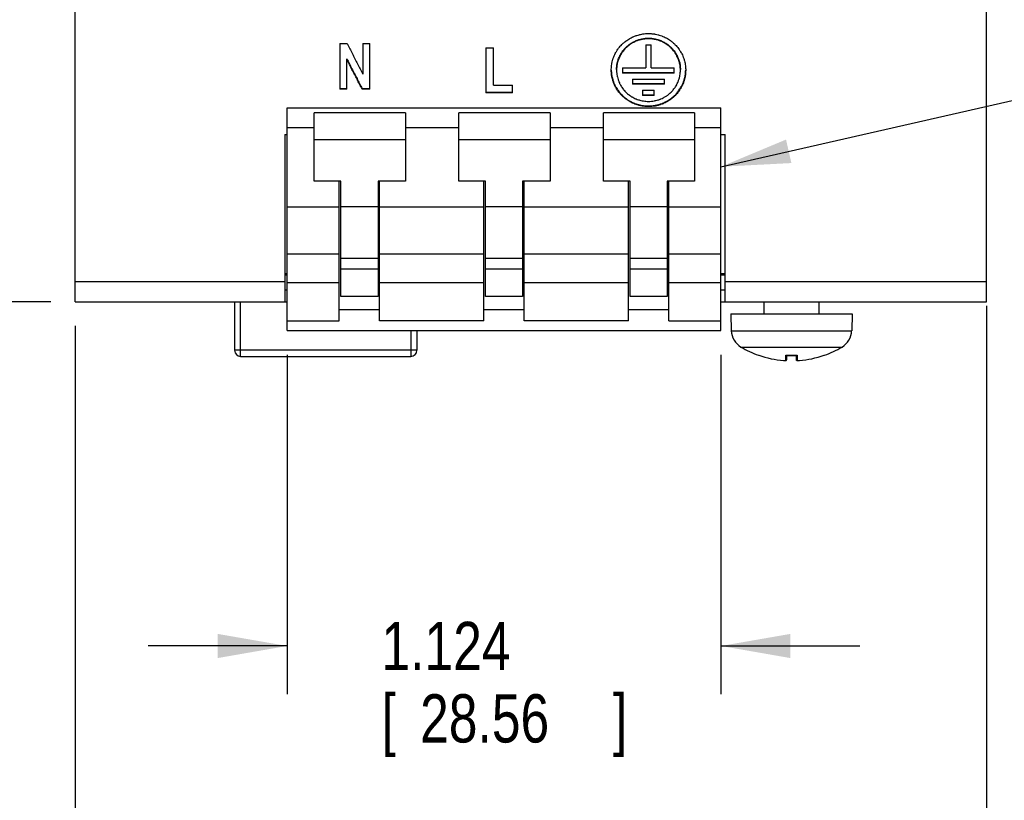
# Model space of a CAD drawing. Header units: inches. Extents: x 0 to 34, y 0 to 22.
# Tile 13 of 58: x 25.1 to 27.7, y 3.9 to 5.9. Entities that reach past the tile are written whole.
import ezdxf

# ---------------------------------------------------------------- set-up
doc = ezdxf.new("R2010")
doc.units = ezdxf.units.IN
doc.header["$LTSCALE"] = 1.87
doc.header["$MEASUREMENT"] = 0
doc.layers.get('0').update_dxf_attribs({"linetype": 'CONTINUOUS'})
doc.layers.add('DETAIL', color=7, linetype='CONTINUOUS')
doc.layers.add('DIMENSIONS', color=7, linetype='CONTINUOUS')
doc.styles.get("Standard").update_dxf_attribs({"font": 'txt', "width": 0.8})
doc.dimstyles.new('DIMSTYLE_1', dxfattribs={"dimtxt": 0.125, "dimasz": 0.18, "dimexe": 0.18, "dimexo": 0.0625, "dimgap": 0.09, "dimtad": 0, "dimtih": 1, "dimtoh": 1, "dimdec": 3, "dimzin": 4, "dimdsep": 46, "dimtxsty": 'STANDARD', "dimblk": '_FILLED', "dimblk1": '_FILLED', "dimblk2": '_FILLED', "dimcen": 0.09, "dimadec": 0, "dimazin": 0, "dimtp": 0.01, "dimtm": 0.01, "dimtfac": 1, "dimtdec": 3, "dimtofl": 0, "dimtmove": 0, "dimatfit": 3, "dimldrblk": '_FILLED', "dimfxl": 1, "dimtolj": 1, "dimtzin": 4, "dimarcsym": 0})

# ---------------------------------------------------------------- blocks, each defined once
blk = doc.blocks.new('_FILLED')
at = {"color": 0, "linetype": 'BYBLOCK'}
blk.add_solid([(0, 0), (-1, 0.174), (-1, -0.174)], dxfattribs=at)
blk = doc.blocks.new('*D6')
at = {"layer": 'DIMENSIONS', "color": 2, "linetype": 'CONTINUOUS'}
for p, q in [((27.6189, 5.1833), (27.6189, 3.4275)), ((25.2567, 5.1318), (25.2567, 3.4275)), ((25.2567, 3.5525), (26.0287, 3.5525)), ((27.6189, 3.5525), (26.6537, 3.5525))]:
    blk.add_line(p, q, dxfattribs=at)
at = {"layer": 'DIMENSIONS', "color": 2, "linetype": 'CONTINUOUS', "xscale": 0.18, "yscale": 0.18, "zscale": 0.18, "rotation": 180}
blk.add_blockref('_FILLED', (25.2567, 3.5525), dxfattribs=at)
at = {"layer": 'DIMENSIONS', "color": 2, "linetype": 'CONTINUOUS', "xscale": 0.18, "yscale": 0.18, "zscale": 0.18}
blk.add_blockref('_FILLED', (27.6189, 3.5525), dxfattribs=at)
at = {"layer": 'DIMENSIONS', "color": 2, "linetype": 'CONTINUOUS', "width": 0.8}
for s, p in [('2.362', (26.0912, 3.49)), ('[', (26.0912, 3.3025)), ('60', (26.1912, 3.3025)), (']', (26.3912, 3.3025))]:
    blk.add_text(s, height=0.125, dxfattribs=at).set_placement(p)
blk = doc.blocks.new('*D7')
at = {"layer": 'DIMENSIONS', "color": 2, "linetype": 'CONTINUOUS'}
for p, q in [((25.8063, 5.057), (25.8063, 4.1775)), ((26.9307, 5.057), (26.9307, 4.1775)), ((25.8063, 4.3025), (25.4463, 4.3025)), ((26.9307, 4.3025), (27.2907, 4.3025))]:
    blk.add_line(p, q, dxfattribs=at)
at = {"layer": 'DIMENSIONS', "color": 2, "linetype": 'CONTINUOUS', "xscale": 0.18, "yscale": 0.18, "zscale": 0.18}
blk.add_blockref('_FILLED', (25.8063, 4.3025), dxfattribs=at)
at = {"layer": 'DIMENSIONS', "color": 2, "linetype": 'CONTINUOUS', "xscale": 0.18, "yscale": 0.18, "zscale": 0.18, "rotation": 180}
blk.add_blockref('_FILLED', (26.9307, 4.3025), dxfattribs=at)
at = {"layer": 'DIMENSIONS', "color": 2, "linetype": 'CONTINUOUS', "width": 0.8}
for s, p in [('1.124', (26.0509, 4.24)), ('[', (26.0509, 4.0525)), (']', (26.6509, 4.0525)), ('28.56', (26.1509, 4.0525))]:
    blk.add_text(s, height=0.125, dxfattribs=at).set_placement(p)
blk = doc.blocks.new('*D8')
at = {"layer": 'DIMENSIONS', "color": 2, "linetype": 'CONTINUOUS'}
for p, q in [((25.6864, 10.1903), (24.3817, 10.1903)), ((24.5067, 10.1903), (24.5067, 7.8468)), ((24.5067, 5.1943), (24.5067, 7.4093)), ((25.1942, 5.1943), (24.3817, 5.1943))]:
    blk.add_line(p, q, dxfattribs=at)
at = {"layer": 'DIMENSIONS', "color": 2, "linetype": 'CONTINUOUS', "xscale": 0.18, "yscale": 0.18, "zscale": 0.18}
for p, rotation in [((24.5067, 10.1903), 90), ((24.5067, 5.1943), 270)]:
    blk.add_blockref('_FILLED', p, dxfattribs=dict(at, rotation=rotation))
at = {"layer": 'DIMENSIONS', "color": 2, "linetype": 'CONTINUOUS', "width": 0.8}
for s, p in [('4.996', (24.1567, 7.6593)), ('[', (24.1567, 7.4718)), (']', (24.7567, 7.4718)), ('126.9', (24.2567, 7.4718))]:
    blk.add_text(s, height=0.125, dxfattribs=at).set_placement(p)

msp = doc.modelspace()

# ---------------------------------------------------------------- linework, layer by layer
at = {"color": 7, "linetype": 'CONTINUOUS'}
for p, q in [((25.2567, 5.1943), (25.2567, 10.0762)), ((27.6189, 5.1943), (27.6189, 10.0762)), ((25.9426, 5.8627), (25.962, 5.8627)), ((25.9426, 5.8627), (25.9426, 5.7449)), ((26.0022, 5.8627), (26.0207, 5.8627)), ((26.0022, 5.8627), (26.0022, 5.7839)), ((26.0207, 5.7449), (26.0207, 5.8627)), ((26.3211, 5.8522), (26.3409, 5.8522)), ((26.3211, 5.8522), (26.3211, 5.7354)), ((26.3409, 5.7553), (26.3409, 5.8522)), ((26.7359, 5.8598), (26.7497, 5.8598)), ((26.7359, 5.8598), (26.7359, 5.7999)), ((26.7497, 5.7999), (26.7497, 5.8598)), ((25.9611, 5.7449), (25.9611, 5.8232)), ((26.6759, 5.7999), (26.7359, 5.7999)), ((26.6759, 5.7999), (26.6759, 5.7864)), ((26.7497, 5.7999), (26.8097, 5.7999)), ((26.8097, 5.7864), (26.8097, 5.7999)), ((26.6759, 5.7879), (26.8097, 5.7879)), ((26.8097, 5.7864), (26.6759, 5.7864)), ((26.7017, 5.771), (26.7839, 5.771)), ((26.7017, 5.771), (26.7017, 5.7575)), ((26.7839, 5.7575), (26.7839, 5.771)), ((25.9426, 5.7464), (25.9611, 5.7464)), ((25.9611, 5.7449), (25.9426, 5.7449)), ((26.0007, 5.7464), (26.0207, 5.7464)), ((26.0007, 5.7449), (26.0007, 5.7464)), ((26.0207, 5.7449), (26.0007, 5.7449)), ((26.3409, 5.7553), (26.3903, 5.7553)), ((26.3903, 5.7354), (26.3903, 5.7553)), ((26.7017, 5.759), (26.7839, 5.759)), ((26.7839, 5.7575), (26.7017, 5.7575)), ((26.7276, 5.7421), (26.7578, 5.7421)), ((26.7276, 5.7421), (26.7276, 5.7285)), ((26.7578, 5.7285), (26.7578, 5.7421)), ((26.3211, 5.737), (26.3903, 5.737)), ((26.3903, 5.7354), (26.3211, 5.7354)), ((26.7276, 5.7301), (26.7578, 5.7301)), ((26.7578, 5.7285), (26.7276, 5.7285)), ((25.8063, 5.6962), (26.9307, 5.6962)), ((25.8063, 5.1195), (25.8063, 5.6962)), ((26.9307, 5.1195), (26.9307, 5.6962)), ((26.1128, 5.6838), (25.8766, 5.6838)), ((25.8766, 5.5067), (25.8766, 5.6838)), ((26.1128, 5.6838), (26.1128, 5.5067)), ((26.4876, 5.6838), (26.2514, 5.6838)), ((26.2514, 5.5067), (26.2514, 5.6838)), ((26.4876, 5.6838), (26.4876, 5.5067)), ((26.8624, 5.6838), (26.6262, 5.6838)), ((26.6262, 5.5067), (26.6262, 5.6838)), ((26.8624, 5.6838), (26.8624, 5.5067)), ((25.8063, 5.645), (25.8766, 5.645)), ((26.1128, 5.645), (26.2514, 5.645)), ((26.4876, 5.645), (26.6262, 5.645)), ((26.8624, 5.645), (26.9307, 5.645)), ((25.8, 5.6273), (25.8063, 5.6273)), ((25.8, 5.6273), (25.8, 5.1943)), ((25.8766, 5.6143), (26.1128, 5.6143)), ((26.2514, 5.6143), (26.4876, 5.6143)), ((26.6262, 5.6143), (26.8624, 5.6143)), ((26.9307, 5.6273), (26.9418, 5.6273)), ((26.9418, 5.1943), (26.9418, 5.6273)), ((25.9455, 5.5067), (25.8766, 5.5067)), ((25.9416, 5.145), (25.9416, 5.5067)), ((25.9455, 5.2075), (25.9455, 5.5067)), ((26.1128, 5.5067), (26.0419, 5.5067)), ((26.0419, 5.5067), (26.0419, 5.2075)), ((26.0459, 5.145), (26.0459, 5.5067)), ((26.3203, 5.5067), (26.2514, 5.5067)), ((26.3164, 5.145), (26.3164, 5.5067)), ((26.3203, 5.2075), (26.3203, 5.5067)), ((26.4876, 5.5067), (26.4167, 5.5067)), ((26.4167, 5.5067), (26.4167, 5.2075)), ((26.4207, 5.145), (26.4207, 5.5067)), ((26.6951, 5.5067), (26.6262, 5.5067)), ((26.6912, 5.145), (26.6912, 5.5067)), ((26.6951, 5.2075), (26.6951, 5.5067)), ((26.8624, 5.5067), (26.7916, 5.5067)), ((26.7916, 5.5067), (26.7916, 5.2075)), ((26.7955, 5.145), (26.7955, 5.5067)), ((25.8063, 5.4403), (25.9416, 5.4403)), ((26.0419, 5.4403), (25.9455, 5.4403)), ((26.0459, 5.4403), (26.3164, 5.4403)), ((26.4167, 5.4403), (26.3203, 5.4403)), ((26.4207, 5.4403), (26.6912, 5.4403)), ((26.7916, 5.4403), (26.6951, 5.4403)), ((26.7955, 5.4403), (26.9307, 5.4403)), ((25.9416, 5.3172), (25.8063, 5.3172)), ((26.3164, 5.3172), (26.0459, 5.3172)), ((26.6912, 5.3172), (26.4207, 5.3172)), ((26.9307, 5.3172), (26.7955, 5.3172)), ((26.0419, 5.3057), (25.9455, 5.3057)), ((26.4167, 5.3057), (26.3203, 5.3057)), ((26.7916, 5.3057), (26.6951, 5.3057)), ((25.8, 5.2671), (25.8063, 5.2671)), ((25.8063, 5.2632), (25.8, 5.2632)), ((25.9455, 5.2793), (26.0419, 5.2793)), ((26.3203, 5.2793), (26.4167, 5.2793)), ((26.6951, 5.2793), (26.7916, 5.2793)), ((26.9307, 5.2671), (26.9418, 5.2671)), ((26.9418, 5.2632), (26.9307, 5.2632)), ((25.8, 5.2458), (25.2567, 5.2458)), ((25.8063, 5.2437), (25.9416, 5.2437)), ((26.0459, 5.2437), (26.3164, 5.2437)), ((26.4207, 5.2437), (26.6912, 5.2437)), ((26.7955, 5.2437), (26.9307, 5.2437)), ((27.6189, 5.2458), (26.9418, 5.2458)), ((25.8063, 5.2238), (25.8, 5.2238)), ((26.0419, 5.2075), (25.9455, 5.2075)), ((26.4167, 5.2075), (26.3203, 5.2075)), ((26.7916, 5.2075), (26.6951, 5.2075)), ((26.9418, 5.2238), (26.9307, 5.2238)), ((25.2567, 5.1943), (25.8063, 5.1943)), ((25.6701, 5.1943), (25.6701, 5.0683)), ((25.6859, 5.0525), (25.6859, 5.1943)), ((26.9307, 5.1943), (27.6189, 5.1943)), ((27.0421, 5.1943), (27.0421, 5.1628)), ((27.1847, 5.1943), (27.1847, 5.1628)), ((26.0459, 5.173), (25.9416, 5.173)), ((26.4207, 5.173), (26.3164, 5.173)), ((26.7955, 5.173), (26.6912, 5.173)), ((26.9559, 5.1628), (27.2709, 5.1628)), ((26.9559, 5.1628), (26.9575, 5.119)), ((27.2709, 5.1628), (27.2694, 5.119)), ((25.8063, 5.145), (25.9416, 5.145)), ((26.3164, 5.145), (26.0459, 5.145)), ((26.6912, 5.145), (26.4207, 5.145)), ((26.7955, 5.145), (26.9307, 5.145)), ((25.8063, 5.1195), (26.9307, 5.1195)), ((26.1268, 5.1195), (26.1268, 5.0525)), ((26.1426, 5.1195), (26.1426, 5.0683)), ((26.9575, 5.119), (27.2694, 5.119)), ((26.1426, 5.0683), (25.6701, 5.0683)), ((25.6859, 5.0525), (26.1268, 5.0525)), ((26.9824, 5.0768), (27.2444, 5.0768)), ((27.0278, 5.0555), (27.029, 5.0555)), ((27.0988, 5.0555), (27.128, 5.0555)), ((27.0988, 5.042), (27.0988, 5.0555)), ((27.1001, 5.0551), (27.1267, 5.0551)), ((27.1009, 5.0551), (27.1009, 5.044)), ((27.1259, 5.0551), (27.1259, 5.044)), ((27.128, 5.0555), (27.128, 5.042)), ((27.1978, 5.0555), (27.1991, 5.0555)), ((27.1283, 5.0418), (27.1285, 5.0418))]:
    msp.add_line(p, q, dxfattribs=at)
for points in [[(27.0928, 5.042), (27.093, 5.042), (27.0935, 5.0419), (27.0941, 5.0419), (27.0946, 5.0418), (27.0951, 5.0418), (27.0955, 5.0418), (27.096, 5.0418), (27.0964, 5.0418), (27.0967, 5.0418), (27.0971, 5.0418), (27.0974, 5.0418), (27.0977, 5.0418), (27.0979, 5.0418), (27.0982, 5.0418), (27.0984, 5.0418)], [(27.0984, 5.0418), (27.0986, 5.0418), (27.0988, 5.0418), (27.099, 5.0419)], [(27.099, 5.0419), (27.0991, 5.0419), (27.0993, 5.0419)], [(27.0993, 5.0419), (27.0995, 5.042), (27.0997, 5.0421), (27.0999, 5.0422), (27.1002, 5.0424), (27.1004, 5.0426), (27.1006, 5.0428), (27.1007, 5.0431), (27.1008, 5.0434), (27.1009, 5.0437), (27.1009, 5.044)], [(27.1259, 5.044), (27.1259, 5.0437), (27.126, 5.0434), (27.1261, 5.0431), (27.1263, 5.0428), (27.1265, 5.0426), (27.1267, 5.0424), (27.1269, 5.0422), (27.1271, 5.0421), (27.1273, 5.042), (27.1275, 5.0419), (27.1277, 5.0419)], [(27.1277, 5.0419), (27.1279, 5.0419), (27.1281, 5.0418), (27.1283, 5.0418)], [(27.1285, 5.0418), (27.1287, 5.0418), (27.1289, 5.0418), (27.1292, 5.0418), (27.1295, 5.0418), (27.1298, 5.0418), (27.1301, 5.0418), (27.1305, 5.0418), (27.1309, 5.0418), (27.1313, 5.0418), (27.1318, 5.0418), (27.1322, 5.0418), (27.1327, 5.0419), (27.1333, 5.0419), (27.1338, 5.0419), (27.1341, 5.042)]]:
    msp.add_lwpolyline(points, dxfattribs=at)
for centre, radius, start, end in [((27.0086, 5.1208), 0.0512, 182, 239.2087), ((27.2182, 5.1208), 0.0512, 300.7913, 358), ((25.6859, 5.0683), 0.0157, 180, 270), ((26.1268, 5.0683), 0.0157, 270, 360), ((27.1134, 5.2966), 0.2559, 239.2087, 250.4409), ((27.1134, 5.2966), 0.2555, 250.7043, 265.3614), ((27.1134, 5.2966), 0.2555, 274.6386, 289.2957), ((27.1134, 5.2966), 0.2559, 289.5591, 300.7913)]:
    msp.add_arc(centre, radius, start, end, dxfattribs=at)
for points, knots in [([(26.6464, 5.7941), (26.6464, 5.795), (26.6464, 5.798), (26.6467, 5.8021), (26.6473, 5.8075), (26.648, 5.8117), (26.6492, 5.8169), (26.6503, 5.8211), (26.652, 5.8262), (26.6536, 5.8302), (26.6558, 5.8351), (26.6578, 5.8389), (26.6605, 5.8436), (26.6629, 5.8472), (26.6661, 5.8516), (26.6688, 5.8549), (26.6725, 5.8589), (26.6755, 5.862), (26.6796, 5.8656), (26.6829, 5.8684), (26.6873, 5.8716), (26.6909, 5.874), (26.6956, 5.8768), (26.6995, 5.8788), (26.7045, 5.881), (26.7085, 5.8827), (26.7137, 5.8844), (26.7179, 5.8856), (26.7232, 5.8869), (26.7275, 5.8877), (26.7329, 5.8884), (26.7373, 5.8887), (26.7409, 5.8888), (26.7424, 5.8888), (26.7428, 5.8888)], [0, 0, 0, 0, 0.017705, 0.060591, 0.082043, 0.124956, 0.146425, 0.189381, 0.210875, 0.253888, 0.275413, 0.318493, 0.340055, 0.38321, 0.40481, 0.448046, 0.469687, 0.513005, 0.534687, 0.578086, 0.599808, 0.643282, 0.665041, 0.708585, 0.730375, 0.773978, 0.795796, 0.839447, 0.861285, 0.90497, 0.926821, 0.970526, 0.992383, 1, 1, 1, 1]), ([(26.6601, 5.7956), (26.6601, 5.7973), (26.6602, 5.8005), (26.6607, 5.8054), (26.6614, 5.8103), (26.6625, 5.815), (26.6638, 5.8198), (26.6655, 5.8244), (26.6674, 5.8289), (26.6696, 5.8333), (26.672, 5.8376), (26.6747, 5.8417), (26.6777, 5.8457), (26.6809, 5.8494), (26.6843, 5.853), (26.6879, 5.8564), (26.6918, 5.8595), (26.6958, 5.8624), (26.7, 5.8651), (26.7043, 5.8675), (26.7088, 5.8696), (26.7135, 5.8715), (26.7182, 5.8731), (26.723, 5.8744), (26.7279, 5.8755), (26.7328, 5.8762), (26.7378, 5.8766), (26.7411, 5.8767), (26.7428, 5.8767)], [0, 0, 0, 0, 0.038012, 0.076068, 0.114108, 0.152196, 0.190323, 0.228482, 0.266677, 0.304878, 0.343138, 0.381455, 0.419809, 0.458211, 0.496633, 0.535117, 0.573673, 0.612272, 0.650917, 0.689574, 0.728256, 0.767, 0.805775, 0.844585, 0.883409, 0.922236, 0.961121, 1, 1, 1, 1]), ([(26.7428, 5.8753), (26.7426, 5.8753), (26.7403, 5.8753), (26.7368, 5.8751), (26.7314, 5.8745), (26.7271, 5.8738), (26.7217, 5.8726), (26.7175, 5.8714), (26.7124, 5.8696), (26.7084, 5.8679), (26.7035, 5.8655), (26.6997, 5.8634), (26.6951, 5.8605), (26.6916, 5.8579), (26.6874, 5.8544), (26.6842, 5.8515), (26.6805, 5.8475), (26.6777, 5.8442), (26.6745, 5.8399), (26.6721, 5.8363), (26.6694, 5.8316), (26.6675, 5.8277), (26.6654, 5.8228), (26.664, 5.8187), (26.6625, 5.8135), (26.6616, 5.8093), (26.6607, 5.804), (26.6603, 5.7998), (26.6602, 5.7961), (26.6601, 5.7946), (26.6601, 5.7941)], [0, 0, 0, 0, 0.003922, 0.054918, 0.080417, 0.131391, 0.156873, 0.207802, 0.233256, 0.284117, 0.309532, 0.360308, 0.385677, 0.436354, 0.46167, 0.512238, 0.537499, 0.587955, 0.61316, 0.663506, 0.688658, 0.738903, 0.764007, 0.814164, 0.839229, 0.889318, 0.914354, 0.964398, 0.989418, 1, 1, 1, 1]), ([(26.7428, 5.8888), (26.7446, 5.8888), (26.7475, 5.8887), (26.7526, 5.8884), (26.7569, 5.8878), (26.7623, 5.8869), (26.7666, 5.8859), (26.7718, 5.8845), (26.776, 5.8831), (26.7811, 5.8811), (26.785, 5.8793), (26.7899, 5.8768), (26.7937, 5.8746), (26.7982, 5.8717), (26.8017, 5.8691), (26.806, 5.8657), (26.8092, 5.8628), (26.8131, 5.859), (26.816, 5.8558), (26.8194, 5.8516), (26.822, 5.8482), (26.825, 5.8437), (26.8272, 5.84), (26.8297, 5.8352), (26.8315, 5.8313), (26.8335, 5.8263), (26.8349, 5.8222), (26.8364, 5.817), (26.8374, 5.8129), (26.8383, 5.8076), (26.8388, 5.8033), (26.8392, 5.7985), (26.8392, 5.7958), (26.8392, 5.7941)], [0, 0, 0, 0, 0.036096, 0.057952, 0.10165, 0.123496, 0.167168, 0.188998, 0.232629, 0.254436, 0.298015, 0.319792, 0.363306, 0.385049, 0.428492, 0.450197, 0.49356, 0.515225, 0.558507, 0.58013, 0.62333, 0.644914, 0.688035, 0.709581, 0.75263, 0.774141, 0.817128, 0.83861, 0.881546, 0.903007, 0.945906, 0.967352, 1, 1, 1, 1]), ([(26.7428, 5.8767), (26.7445, 5.8767), (26.7478, 5.8766), (26.7528, 5.8762), (26.7577, 5.8755), (26.7626, 5.8744), (26.7674, 5.8731), (26.7721, 5.8715), (26.7768, 5.8696), (26.7812, 5.8675), (26.7856, 5.8651), (26.7898, 5.8624), (26.7938, 5.8595), (26.7977, 5.8564), (26.8013, 5.853), (26.8047, 5.8494), (26.8079, 5.8457), (26.8109, 5.8417), (26.8136, 5.8376), (26.816, 5.8333), (26.8182, 5.8289), (26.8201, 5.8244), (26.8218, 5.8198), (26.8231, 5.8151), (26.8242, 5.8103), (26.8249, 5.8054), (26.8254, 5.8005), (26.8255, 5.7973), (26.8255, 5.7956)], [0, 0, 0, 0, 0.038879, 0.077754, 0.116565, 0.155371, 0.194163, 0.232924, 0.271658, 0.310331, 0.34898, 0.387614, 0.426204, 0.464755, 0.503236, 0.541673, 0.580086, 0.618445, 0.656756, 0.695001, 0.733199, 0.771393, 0.809553, 0.847689, 0.885782, 0.923829, 0.961889, 1, 1, 1, 1]), ([(26.8255, 5.7941), (26.8255, 5.7949), (26.8254, 5.7978), (26.8251, 5.8018), (26.8244, 5.8072), (26.8236, 5.8114), (26.8223, 5.8166), (26.821, 5.8207), (26.819, 5.8257), (26.8172, 5.8296), (26.8146, 5.8343), (26.8124, 5.838), (26.8093, 5.8424), (26.8066, 5.8458), (26.8029, 5.8499), (26.7999, 5.8529), (26.7958, 5.8565), (26.7923, 5.8591), (26.7879, 5.8622), (26.7841, 5.8645), (26.7793, 5.867), (26.7753, 5.8688), (26.7702, 5.8707), (26.7661, 5.872), (26.7608, 5.8734), (26.7565, 5.8742), (26.751, 5.8749), (26.7468, 5.8752), (26.7437, 5.8753), (26.7428, 5.8753)], [0, 0, 0, 0, 0.018278, 0.068315, 0.093347, 0.143423, 0.16848, 0.21862, 0.243714, 0.293937, 0.319077, 0.369398, 0.394591, 0.445021, 0.470268, 0.52081, 0.546114, 0.596766, 0.622123, 0.672877, 0.698283, 0.749126, 0.774571, 0.825486, 0.850963, 0.901928, 0.927424, 0.978417, 1, 1, 1, 1]), ([(25.962, 5.8627), (25.9664, 5.8539), (25.9754, 5.8364), (25.9888, 5.8102), (25.9977, 5.7927), (26.0022, 5.7839)], [0, 0, 0, 0, 0.333478, 0.666812, 1, 1, 1, 1]), ([(25.9611, 5.8232), (25.9655, 5.8147), (25.9743, 5.7976), (25.9875, 5.772), (25.9963, 5.755), (26.0007, 5.7464)], [0, 0, 0, 0, 0.333477, 0.666812, 1, 1, 1, 1]), ([(26.0007, 5.7449), (25.9963, 5.7534), (25.9875, 5.7705), (25.9743, 5.7961), (25.9655, 5.8131), (25.9611, 5.8217)], [0, 0, 0, 0, 0.333188, 0.666523, 1, 1, 1, 1]), ([(26.6464, 5.7941), (26.6464, 5.7923), (26.6465, 5.7894), (26.647, 5.7844), (26.6476, 5.7801), (26.6487, 5.7749), (26.6497, 5.7707), (26.6513, 5.7656), (26.6528, 5.7616), (26.6549, 5.7566), (26.6568, 5.7528), (26.6594, 5.7481), (26.6617, 5.7444), (26.6648, 5.74), (26.6675, 5.7366), (26.671, 5.7325), (26.674, 5.7294), (26.678, 5.7257), (26.6813, 5.7229), (26.6856, 5.7196), (26.6892, 5.7171), (26.6938, 5.7143), (26.6976, 5.7122), (26.7025, 5.7098), (26.7065, 5.7081), (26.7116, 5.7062), (26.7158, 5.7049), (26.7211, 5.7036), (26.7254, 5.7027), (26.7308, 5.7019), (26.7362, 5.7014), (26.7406, 5.7012), (26.7428, 5.7012)], [0, 0, 0, 0, 0.03681, 0.058481, 0.101823, 0.123503, 0.166872, 0.188569, 0.231982, 0.253705, 0.297177, 0.318934, 0.36248, 0.384276, 0.427905, 0.449744, 0.493463, 0.515349, 0.559161, 0.581093, 0.624996, 0.646973, 0.690962, 0.712979, 0.757044, 0.779097, 0.823225, 0.845305, 0.889481, 0.911581, 0.955786, 1, 1, 1, 1]), ([(26.7428, 5.6996), (26.7406, 5.6996), (26.7362, 5.6998), (26.7308, 5.7003), (26.7254, 5.7011), (26.7211, 5.702), (26.7158, 5.7033), (26.7116, 5.7046), (26.7065, 5.7065), (26.7025, 5.7082), (26.6976, 5.7106), (26.6938, 5.7127), (26.6892, 5.7155), (26.6856, 5.718), (26.6813, 5.7213), (26.678, 5.7241), (26.674, 5.7278), (26.671, 5.7309), (26.6675, 5.735), (26.6648, 5.7384), (26.6617, 5.7428), (26.6594, 5.7465), (26.6568, 5.7512), (26.6549, 5.7551), (26.6528, 5.76), (26.6513, 5.764), (26.6497, 5.7692), (26.6487, 5.7733), (26.6476, 5.7786), (26.647, 5.7829), (26.6465, 5.7882), (26.6464, 5.7916), (26.6464, 5.7939), (26.6464, 5.7941)], [0, 0, 0, 0, 0.043745, 0.087482, 0.109348, 0.153057, 0.174904, 0.218568, 0.240389, 0.283992, 0.30578, 0.34931, 0.371059, 0.414508, 0.436215, 0.479577, 0.501239, 0.544513, 0.566132, 0.60932, 0.630898, 0.674007, 0.695547, 0.738587, 0.760095, 0.803079, 0.824562, 0.867505, 0.888972, 0.93189, 0.953349, 0.99626, 1, 1, 1, 1]), ([(26.6601, 5.7941), (26.6601, 5.7935), (26.6602, 5.7918), (26.6603, 5.789), (26.6606, 5.7848), (26.6613, 5.7805), (26.6624, 5.7753), (26.6635, 5.7711), (26.6652, 5.766), (26.6668, 5.762), (26.6692, 5.7572), (26.6713, 5.7534), (26.6742, 5.7489), (26.6767, 5.7454), (26.6801, 5.7412), (26.6831, 5.738), (26.687, 5.7343), (26.6903, 5.7315), (26.6946, 5.7282), (26.6982, 5.7258), (26.703, 5.7231), (26.7068, 5.7211), (26.7118, 5.7189), (26.7159, 5.7174), (26.7212, 5.7159), (26.7254, 5.7149), (26.7308, 5.7139), (26.7362, 5.7133), (26.7406, 5.7131), (26.7428, 5.7131)], [0, 0, 0, 0, 0.014447, 0.039482, 0.064518, 0.114587, 0.139635, 0.189741, 0.214814, 0.264983, 0.290093, 0.340347, 0.365504, 0.415861, 0.441073, 0.491545, 0.516816, 0.567407, 0.592737, 0.643445, 0.668831, 0.719647, 0.745083, 0.79599, 0.821467, 0.872443, 0.897948, 0.948967, 1, 1, 1, 1]), ([(26.7428, 5.7131), (26.7454, 5.7131), (26.7506, 5.7133), (26.7571, 5.7142), (26.7628, 5.7155), (26.7666, 5.7165), (26.7703, 5.7177), (26.7728, 5.7186), (26.7764, 5.72), (26.7799, 5.7217), (26.7838, 5.7237), (26.787, 5.7256), (26.7899, 5.7275), (26.7935, 5.7301), (26.7969, 5.7328), (26.8009, 5.7364), (26.804, 5.7395), (26.8075, 5.7436), (26.8102, 5.747), (26.8132, 5.7515), (26.8154, 5.7552), (26.8178, 5.76), (26.8196, 5.7639), (26.8214, 5.769), (26.8227, 5.7731), (26.8239, 5.7783), (26.8247, 5.7826), (26.8252, 5.7868), (26.8254, 5.79), (26.8255, 5.7925), (26.8255, 5.7938), (26.8255, 5.7941)], [0, 0, 0, 0, 0.060838, 0.121654, 0.152054, 0.197625, 0.21281, 0.243163, 0.258334, 0.303804, 0.334092, 0.361915, 0.389717, 0.41506, 0.465679, 0.490963, 0.541462, 0.566687, 0.61707, 0.642239, 0.692515, 0.717635, 0.767822, 0.792902, 0.84302, 0.868072, 0.918148, 0.943185, 0.96822, 0.993255, 1, 1, 1, 1]), ([(26.7428, 5.7012), (26.7458, 5.7012), (26.7512, 5.7015), (26.7572, 5.7022), (26.7617, 5.703), (26.7647, 5.7037), (26.7684, 5.7046), (26.7713, 5.7054), (26.7749, 5.7066), (26.7778, 5.7076), (26.7813, 5.709), (26.784, 5.7103), (26.7875, 5.7119), (26.7901, 5.7133), (26.7937, 5.7154), (26.7968, 5.7174), (26.801, 5.7203), (26.8044, 5.7229), (26.8085, 5.7265), (26.8117, 5.7295), (26.8154, 5.7334), (26.8182, 5.7367), (26.8215, 5.7409), (26.8239, 5.7445), (26.8268, 5.7491), (26.8288, 5.7529), (26.8312, 5.7577), (26.8328, 5.7617), (26.8347, 5.7667), (26.8359, 5.7708), (26.8372, 5.776), (26.838, 5.7802), (26.8387, 5.7856), (26.8391, 5.7898), (26.8392, 5.793), (26.8392, 5.7941)], [0, 0, 0, 0, 0.061507, 0.10763, 0.123002, 0.153736, 0.169099, 0.19981, 0.21516, 0.245844, 0.261179, 0.291829, 0.307147, 0.33776, 0.353058, 0.390312, 0.412263, 0.456115, 0.478021, 0.52178, 0.54364, 0.587307, 0.609121, 0.652702, 0.674475, 0.717977, 0.739714, 0.78315, 0.804858, 0.848243, 0.86993, 0.913281, 0.934955, 0.978291, 1, 1, 1, 1]), ([(26.8392, 5.7941), (26.8392, 5.7936), (26.8392, 5.792), (26.8391, 5.7883), (26.8387, 5.784), (26.838, 5.7787), (26.8372, 5.7745), (26.8359, 5.7693), (26.8347, 5.7652), (26.8328, 5.7601), (26.8312, 5.7561), (26.8288, 5.7513), (26.8268, 5.7475), (26.8239, 5.7429), (26.8215, 5.7394), (26.8182, 5.7351), (26.8154, 5.7318), (26.8117, 5.7279), (26.8085, 5.7249), (26.8044, 5.7213), (26.801, 5.7187), (26.7968, 5.7158), (26.7937, 5.7138), (26.7901, 5.7117), (26.7875, 5.7103), (26.784, 5.7087), (26.7813, 5.7074), (26.7778, 5.706), (26.7749, 5.705), (26.7713, 5.7038), (26.7684, 5.703), (26.7647, 5.7021), (26.7617, 5.7014), (26.7572, 5.7006), (26.7512, 5.6999), (26.7458, 5.6996), (26.7428, 5.6996)], [0, 0, 0, 0, 0.010239, 0.031698, 0.074609, 0.096071, 0.138997, 0.16047, 0.203429, 0.224922, 0.267928, 0.289449, 0.332518, 0.354073, 0.397216, 0.41881, 0.462035, 0.483673, 0.526985, 0.548666, 0.592066, 0.613791, 0.650659, 0.665798, 0.696092, 0.71125, 0.741579, 0.756753, 0.787115, 0.802303, 0.832691, 0.847891, 0.878301, 0.89351, 0.939145, 1, 1, 1, 1]), ([(27.0993, 5.0555), (27.0993, 5.0555), (27.0993, 5.0554), (27.0993, 5.0553), (27.0994, 5.0553), (27.0995, 5.0552), (27.0997, 5.0552), (27.0998, 5.0551), (27.1, 5.0551), (27.1001, 5.0551), (27.1001, 5.0551)], [0, 0, 0, 0, 0.068224, 0.153331, 0.258427, 0.381069, 0.518536, 0.668647, 0.830005, 1, 1, 1, 1]), ([(27.1267, 5.0551), (27.1268, 5.0551), (27.1269, 5.0551), (27.1271, 5.0551), (27.1272, 5.0552), (27.1273, 5.0552), (27.1274, 5.0553), (27.1275, 5.0553), (27.1276, 5.0554), (27.1276, 5.0555), (27.1276, 5.0555)], [0, 0, 0, 0, 0.169961, 0.331283, 0.481402, 0.618896, 0.741591, 0.846705, 0.93182, 1, 1, 1, 1]), ([(27.0928, 5.042), (27.093, 5.042), (27.0933, 5.0419), (27.0939, 5.0419), (27.0944, 5.0419), (27.095, 5.0418), (27.0955, 5.0418), (27.0959, 5.0418), (27.0964, 5.0418), (27.0968, 5.0418), (27.0972, 5.0418), (27.0976, 5.0418), (27.0979, 5.0418), (27.0982, 5.0418), (27.0984, 5.0418), (27.0986, 5.0419), (27.0987, 5.0419), (27.0988, 5.0419), (27.0988, 5.042), (27.0988, 5.042)], [0, 0, 0, 0, 0.093686, 0.185839, 0.275666, 0.362462, 0.44567, 0.524955, 0.600069, 0.670431, 0.735076, 0.793256, 0.844643, 0.889021, 0.926165, 0.95574, 0.977528, 0.991742, 1, 1, 1, 1]), ([(27.0988, 5.042), (27.0989, 5.042), (27.0991, 5.042), (27.0994, 5.042), (27.0997, 5.0421), (27.0999, 5.0422), (27.1002, 5.0424), (27.1004, 5.0426), (27.1006, 5.0428), (27.1007, 5.0431), (27.1008, 5.0434), (27.1009, 5.0437), (27.1009, 5.0439), (27.1009, 5.044)], [0, 0, 0, 0, 0.091053, 0.182097, 0.273122, 0.364116, 0.455072, 0.545985, 0.636854, 0.727682, 0.818476, 0.909245, 1, 1, 1, 1]), ([(27.128, 5.042), (27.1279, 5.042), (27.1277, 5.042), (27.1274, 5.042), (27.1272, 5.0421), (27.1269, 5.0422), (27.1267, 5.0424), (27.1264, 5.0426), (27.1263, 5.0428), (27.1261, 5.0431), (27.126, 5.0434), (27.1259, 5.0437), (27.1259, 5.0439), (27.1259, 5.044)], [0, 0, 0, 0, 0.09105, 0.182093, 0.273116, 0.364109, 0.455064, 0.545977, 0.636846, 0.727675, 0.818471, 0.909242, 1, 1, 1, 1]), ([(27.128, 5.042), (27.128, 5.042), (27.1281, 5.0419), (27.1282, 5.0419), (27.1283, 5.0419), (27.1285, 5.0418), (27.1287, 5.0418), (27.129, 5.0418), (27.1293, 5.0418), (27.1296, 5.0418), (27.13, 5.0418), (27.1304, 5.0418), (27.1309, 5.0418), (27.1314, 5.0418), (27.1319, 5.0418), (27.1324, 5.0419), (27.133, 5.0419), (27.1335, 5.0419), (27.1339, 5.042), (27.1341, 5.042)], [0, 0, 0, 0, 0.00826, 0.022474, 0.044259, 0.073827, 0.110958, 0.155344, 0.206774, 0.26504, 0.329787, 0.400228, 0.475393, 0.554746, 0.638011, 0.724819, 0.814583, 0.906579, 1, 1, 1, 1])]:
    msp.add_open_spline(points, degree=3, knots=knots, dxfattribs=at)
at = {"layer": 'DETAIL', "color": 2, "linetype": 'CONTINUOUS'}
msp.add_line((26.9307, 5.5438), (28.3689, 5.8713), dxfattribs=at)
msp.add_solid([(27.0993, 5.6142), (26.9307, 5.5438), (27.1132, 5.5533)], dxfattribs=at)

# ---------------------------------------------------------------- dimensions: what is measured, and where the dimension line sits
at = {"layer": 'DIMENSIONS', "color": 2, "linetype": 'CONTINUOUS'}
for base, p1, p2, angle, picture, middle in [((24.5067, 10.1903), (25.1942, 5.1943), (25.6864, 10.1903), 90, '*D8', (24.5067, 7.6281)), ((25.2567, 3.5525), (27.6189, 5.1833), (25.2567, 5.1318), 180, '*D6', (26.3412, 3.4588))]:
    dim = msp.add_linear_dim(base=base, p1=p1, p2=p2, angle=angle, dimstyle='DIMSTYLE_1', dxfattribs=at)
    dim.commit()
    dim.dimension.update_dxf_attribs({"geometry": picture, "text_midpoint": middle, "dimtype": 160})
dim = msp.add_linear_dim(base=(26.9307, 4.3025), p1=(25.8063, 5.057), p2=(26.9307, 5.057), dimstyle='DIMSTYLE_1', dxfattribs=at)
dim.commit()
dim.dimension.update_dxf_attribs({"geometry": '*D7', "text_midpoint": (26.4009, 4.2088), "dimtype": 160})

doc.saveas('drawing.dxf')
